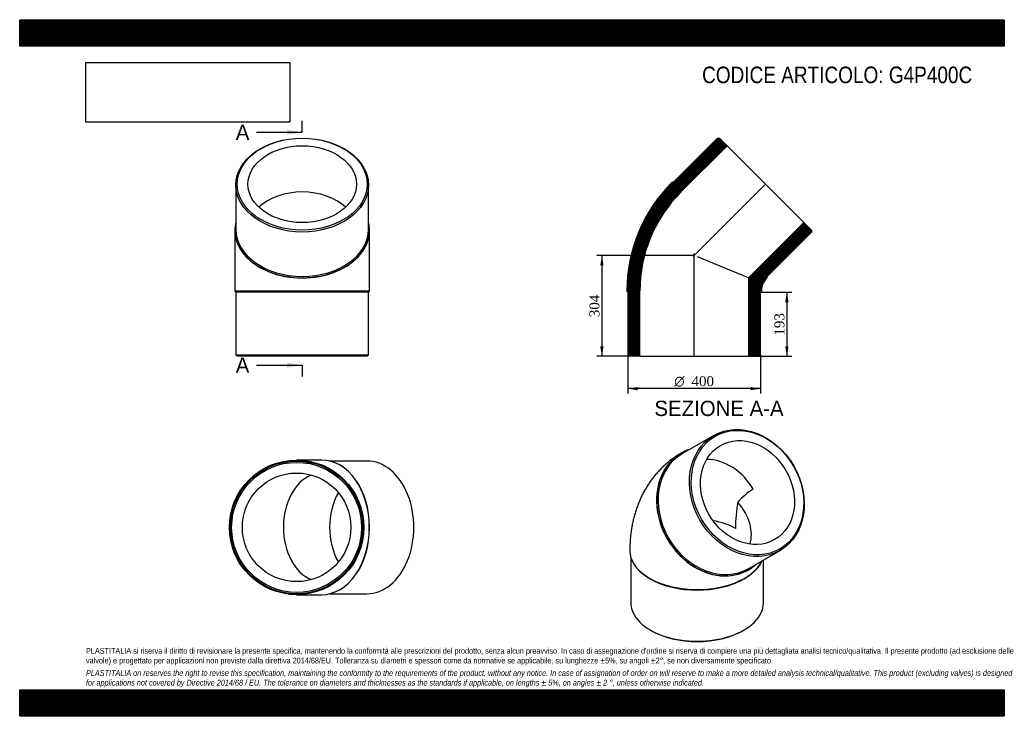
# Model space of a CAD drawing. Header units: millimetres. Extents: x 0 to 2970, y 0 to 2100.
import ezdxf
from ezdxf.enums import TextEntityAlignment as Align
from ezdxf.lldxf.tags import DXFTag

# ---------------------------------------------------------------- set-up
doc = ezdxf.new("R2010")
doc.units = ezdxf.units.MM
doc.header["$LTSCALE"] = 10
for name, color, linetype in [('Default', 7, 'Continuous'), ('DV4_Default', 7, 'Continuous'), ('G4P400C', 7, 'Continuous')]:
    doc.layers.add(name, color=color, linetype=linetype)
doc.styles.add('SEACAD_Solid_Edge_ANSI', font='seans.ttf')
doc.styles.add('SEACAD_Solid_Edge_ANSI1_Symbols', font='semeca1.ttf')
doc.styles.add('SEACAD_Times_New_Roman', font='times.ttf')
tags = doc.linetypes.add('CENTER2', pattern=[28.575, 19.05, -3.175, 3.175, -3.175]).pattern_tags.tags
tags[10:11] = [DXFTag(74, 4), DXFTag(75, 0), DXFTag(340, '0'), DXFTag(46, 0.0), DXFTag(50, 0.0), DXFTag(44, 0.0), DXFTag(45, 0.0)]
tags[8:9] = [DXFTag(74, 4), DXFTag(75, 0), DXFTag(340, '0'), DXFTag(46, 0.0), DXFTag(50, 0.0), DXFTag(44, 0.0), DXFTag(45, 0.0)]
tags[6:7] = [DXFTag(74, 4), DXFTag(75, 0), DXFTag(340, '0'), DXFTag(46, 0.0), DXFTag(50, 0.0), DXFTag(44, 0.0), DXFTag(45, 0.0)]
tags[4:5] = [DXFTag(74, 4), DXFTag(75, 0), DXFTag(340, '0'), DXFTag(46, 0.0), DXFTag(50, 0.0), DXFTag(44, 0.0), DXFTag(45, 0.0)]
doc.dimstyles.new('ANSImm', dxfattribs={"dimtxt": 30, "dimasz": 30, "dimexe": 15, "dimexo": 0, "dimgap": 7.5, "dimtad": 1, "dimdsep": 46, "dimtxsty": 'SEACAD_Times_New_Roman', "dimblk1": '_SE_FILLED', "dimblk2": '_SE_FILLED', "dimsah": 1, "dimcen": 15, "dimazin": 0, "dimtfac": 0.85, "dimtdec": 3, "dimtofl": 0, "dimtmove": 0, "dimatfit": 3, "dimfxl": 1, "dimarcsym": 0})
picture_1 = doc.add_image_def('image1.jpg', size_in_pixel=(4302, 1260))

# ---------------------------------------------------------------- blocks, each defined once
blk = doc.blocks.new('SE')
at = {"layer": 'G4P400C', "color": 7, "linetype": 'Continuous'}
for p, q in [((2093.4, 846.4), (1998.9, 791.9)), ((1995.9, 793.6), (1995.4, 793.3)), ((1840.4, 499.3), (1840.4, 498.5)), ((1843.4, 478.4), (1843.4, 341.7)), ((2198.9, 445.5), (2293.4, 500)), ((2243.4, 341.7), (2243.4, 471.2)), ((2198.4, 441.7), (2198.9, 442)), ((1899.9, 415.6), (1902, 414.4)), ((2184.9, 414.4), (2187, 415.6)), ((1902, 260), (1904.8, 258.4)), ((2182, 258.4), (2184.9, 260))]:
    blk.add_line(p, q, dxfattribs=at)
for centre, radius, start, end in [((2305.5, 525.4), 184.1, 120.2801, 139.1841), ((2603.8, 567.1), 444.6, 169.8178, 180.1297)]:
    blk.add_arc(centre, radius, start, end, dxfattribs=at)
for centre, major_axis in [((2193.4, 673.2), (100, -173.2)), ((2195.4, 674.4), (-98, 169.7)), ((2195.4, 674.4), (81.9, -141.8))]:
    blk.add_ellipse(centre, major_axis=major_axis, ratio=0.816497, dxfattribs=at)
for centre, major_axis, ratio, start_param, end_param in [((2097.4, 617.8), (-101.5, 175.8), 0.816497, 6.111052, 6.283185), ((2096.9, 617.5), (-101.5, 175.8), 0.816497, 0, 3.141593), ((2098.9, 618.7), (100, -173.2), 0.816497, 3.141593, 6.283185), ((2097.4, 617.8), (-101.5, 175.8), 0.816497, 0, 3.313726), ((2096.9, 617.5), (81.9, -141.8), 0.816497, 1.570796, 2.702108), ((2043.4, 586.6), (-151.2, 87.3), 0.717439, 3.31059, 4.257213), ((2043.4, 499.3), (163.7, 0), 0.57735, 0.785398, 1.27378), ((2043.4, 499.3), (203, 0), 0.57735, 3.141583, 6.020996), ((2043.4, 498.5), (203, 0), 0.57735, 3.141593, 6.030772), ((2043.4, 496), (200, 0), 0.57735, 3.926991, 5.497787), ((2043.4, 341.7), (-200, 0), 0.57735, 0, 3.141593), ((2043.4, 338.4), (-196, 0), 0.57735, 0.785398, 2.356195)]:
    blk.add_ellipse(centre, major_axis=major_axis, ratio=ratio, start_param=start_param, end_param=end_param, dxfattribs=at)
blk.add_open_spline([(1995.4, 793.3), (1991.4, 791), (1984.6, 786.9), (1973.6, 779.5), (1963.1, 771.8), (1952.9, 763.5), (1943.1, 754.8), (1933.7, 745.7), (1924.7, 736.1), (1916, 726.1), (1907.9, 715.8), (1900.1, 705), (1892.8, 693.9), (1885.9, 682.3), (1879.5, 670.5), (1873.5, 658.2), (1868, 645.7), (1863, 632.8), (1858.4, 619.5), (1854.3, 606), (1850.8, 592.1), (1847.7, 577.9), (1845.2, 563.4), (1843.2, 548.7), (1841.7, 533.7), (1840.8, 518.7), (1840.5, 506.9), (1840.4, 500.8), (1840.4, 499.3)], degree=3, knots=[0, 0, 0, 0, 0.036251, 0.073815, 0.111349, 0.148881, 0.186439, 0.224052, 0.261751, 0.299565, 0.337526, 0.375667, 0.414021, 0.452621, 0.491503, 0.5307, 0.570246, 0.610172, 0.650509, 0.691282, 0.73251, 0.774207, 0.816375, 0.859008, 0.902088, 0.945582, 0.988029, 1, 1, 1, 1], dxfattribs=at)
blk = doc.blocks.new('SE1')
at = {"layer": 'G4P400C', "color": 7, "linetype": 'Continuous'}
for p, q in [((652.2, 1601.4), (652.2, 1467.7)), ((1052.2, 1467.7), (1052.2, 1601.4)), ((649.2, 1465.6), (649.2, 1464.9)), ((649.2, 1464.9), (649.2, 1282.2)), ((1055.2, 1464.9), (1055.2, 1465.6)), ((1055.2, 1282.2), (1055.2, 1464.9)), ((649.2, 1282.2), (1055.2, 1282.2)), ((649.2, 1282.2), (649.2, 1281.2)), ((1055.2, 1281.2), (649.2, 1281.2)), ((649.2, 1281.2), (652.2, 1278.2)), ((1052.2, 1278.2), (652.2, 1278.2)), ((652.2, 1278.2), (652.2, 1089.2)), ((1052.2, 1278.2), (1055.2, 1281.2)), ((1052.2, 1089.2), (1052.2, 1278.2)), ((1055.2, 1281.2), (1055.2, 1282.2)), ((652.2, 1089.2), (1052.2, 1089.2)), ((652.2, 1089.2), (656.2, 1085.2)), ((1048.2, 1085.2), (656.2, 1085.2)), ((1048.2, 1085.2), (1052.2, 1089.2))]:
    blk.add_line(p, q, dxfattribs=at)
for centre, major_axis in [((852.2, 1601.4), (-200, 0)), ((852.2, 1604.2), (-196, 0)), ((852.2, 1604.2), (-163.7, 0))]:
    blk.add_ellipse(centre, major_axis=major_axis, ratio=0.707107, dxfattribs=at)
for centre, major_axis, start_param, end_param in [((852.2, 1464.9), (163.7, 0), 0.645641, 2.495952), ((852.2, 1465.6), (-203, 0), 0, 3.313726), ((852.2, 1465.6), (-203, 0), 6.111052, 6.283185), ((852.2, 1464.9), (-203, 0), 0, 3.141593), ((852.2, 1467.7), (200, 0), 3.141593, 6.283185)]:
    blk.add_ellipse(centre, major_axis=major_axis, ratio=0.707107, start_param=start_param, end_param=end_param, dxfattribs=at)
blk = doc.blocks.new('SE2')
at = {"layer": 'G4P400C', "color": 7, "linetype": 'Continuous'}
for p, q in [((911.1, 772.6), (835.4, 772.6)), ((911.8, 772.6), (911.1, 772.6)), ((1047.6, 769.6), (936.4, 769.6)), ((835.4, 366.6), (911.1, 366.6)), ((911.1, 366.6), (911.8, 366.6)), ((936.4, 369.6), (1047.6, 369.6))]:
    blk.add_line(p, q, dxfattribs=at)
for radius in [203, 200, 196, 163.7]:
    blk.add_circle((835.4, 569.6), radius, dxfattribs=at)
for centre, major_axis, start_param, end_param in [((911.1, 569.6), (0, 203), 3.141593, 6.283185), ((911.8, 569.6), (0, 203), 3.141593, 6.283185), ((1047.6, 569.6), (0, -200), 0, 3.141593), ((911.1, 569.6), (0, -163.7), 3.415759, 6.009019), ((1050.4, 569.6), (0, 163.7), 0.877616, 2.263977)]:
    blk.add_ellipse(centre, major_axis=major_axis, ratio=0.707107, start_param=start_param, end_param=end_param, dxfattribs=at)
blk = doc.blocks.new('SE4')
at = {"color": 7, "linetype": 'Continuous', "style": 'SEACAD_Solid_Edge_ANSI'}
blk.add_text('A', height=46, dxfattribs=at).set_placement((651.7, 1783.6), align=Align.TOP_LEFT)
blk = doc.blocks.new('SE5')
at = {"color": 7, "linetype": 'Continuous', "style": 'SEACAD_Solid_Edge_ANSI'}
blk.add_text('A', height=46, dxfattribs=at).set_placement((651.7, 1081.5), align=Align.TOP_LEFT)
blk = doc.blocks.new('SEANNOT_GROUP')
at = {"linetype": 'Continuous'}
blk.add_hatch(color=7, dxfattribs=at).paths.add_polyline_path([(806.2, 1753), (852.2, 1760.6), (806.2, 1768.3)])
at = {"color": 7, "linetype": 'Continuous'}
blk.add_lwpolyline([(714.2, 1760.6), (852.2, 1760.6)], dxfattribs=at)
blk = doc.blocks.new('SEANNOT_GROUP1')
at = {"linetype": 'Continuous'}
blk.add_hatch(color=7, dxfattribs=at).paths.add_polyline_path([(806.2, 1050.8), (852.2, 1058.5), (806.2, 1066.2)])
at = {"color": 7, "linetype": 'Continuous'}
blk.add_lwpolyline([(714.2, 1058.5), (852.2, 1058.5)], dxfattribs=at)
blk = doc.blocks.new('SE3')
at = {"layer": 'Default', "color": 7, "linetype": 'CENTER2'}
for p, q in [((852.2, 1760.6), (852.2, 1795.1)), ((852.2, 1058.5), (852.2, 1024))]:
    blk.add_line(p, q, dxfattribs=at)
at = {"layer": 'Default', "color": 7, "linetype": 'CENTER2', "const_width": 0.0001}
blk.add_lwpolyline([(852.2, 1760.6), (852.2, 1058.5)], dxfattribs=at)
at = {"layer": 'Default'}
for name in ['SE4', 'SEANNOT_GROUP', 'SE5', 'SEANNOT_GROUP1']:
    blk.add_blockref(name, (0, 0), dxfattribs=at)
blk = doc.blocks.new('SE6')
at = {"layer": 'G4P400C', "linetype": 'Continuous'}
h = blk.add_hatch(dxfattribs=at)
h.set_pattern_fill('LINE', scale=0.629921, angle=-45, style=0)
edge = h.paths.add_edge_path()
edge.add_line((1971.5, 1609.1), (1967.3, 1609.1))
edge.add_line((1967.3, 1609.1), (1966.6, 1608.4))
edge.add_arc((2292.8, 1282.2), 461.3, 135, 180)
edge.add_line((1831.5, 1282.2), (1831.5, 1281.2))
edge.add_line((1831.5, 1281.2), (1834.5, 1278.2))
edge.add_line((1834.5, 1278.2), (1834.5, 1089.2))
edge.add_line((1834.5, 1089.2), (1838.5, 1085.2))
edge.add_line((1838.5, 1085.2), (1870.8, 1085.2))
edge.add_line((1870.8, 1085.2), (1870.8, 1282.2))
edge.add_arc((2292.8, 1282.2), 422, 135, 180, ccw=False)
edge.add_line((1994.4, 1580.7), (2133.7, 1720))
edge.add_line((2133.7, 1720), (2110.8, 1742.8))
edge.add_line((2110.8, 1742.8), (2105.2, 1742.8))
edge.add_line((2105.2, 1742.8), (1971.5, 1609.1))
h = blk.add_hatch(dxfattribs=at)
h.set_pattern_fill('LINE', scale=0.629921, angle=-45, style=0)
edge = h.paths.add_edge_path()
edge.add_line((2254.4, 1322.1), (2254.4, 1326.3))
edge.add_line((2254.4, 1326.3), (2388, 1459.9))
edge.add_line((2388, 1459.9), (2388, 1465.6))
edge.add_line((2388, 1465.6), (2365.2, 1488.4))
edge.add_line((2365.2, 1488.4), (2198.2, 1321.4))
edge.add_line((2198.2, 1321.4), (2198.2, 1085.2))
edge.add_line((2198.2, 1085.2), (2230.5, 1085.2))
edge.add_line((2230.5, 1085.2), (2234.5, 1089.2))
edge.add_line((2234.5, 1089.2), (2234.5, 1278.2))
edge.add_line((2234.5, 1278.2), (2237.5, 1281.2))
edge.add_line((2237.5, 1281.2), (2237.5, 1282.2))
edge.add_arc((2292.8, 1282.2), 55.3, 135, 180, ccw=False)
edge.add_line((2253.7, 1321.4), (2254.4, 1322.1))
at = {"layer": 'DV4_Default', "color": 7, "linetype": 'CENTER2'}
for p, q in [((2250.7, 1605.4), (2031.3, 1386)), ((2034.5, 1083.5), (2034.5, 1394.8))]:
    blk.add_line(p, q, dxfattribs=at)
at = {"layer": 'G4P400C', "color": 7, "linetype": 'Continuous'}
for p, q in [((2105.2, 1742.8), (1971.5, 1609.1)), ((2105.2, 1742.8), (2110.8, 1742.8)), ((2133.7, 1720), (2110.8, 1742.8)), ((1994.4, 1580.7), (2133.7, 1720)), ((2133.7, 1720), (2365.2, 1488.4)), ((1966.6, 1608.4), (1967.3, 1609.1)), ((1971.5, 1609.1), (1967.3, 1609.1)), ((2365.2, 1488.4), (2198.2, 1321.4)), ((2388, 1465.6), (2365.2, 1488.4)), ((2254.4, 1326.3), (2388, 1459.9)), ((2388, 1465.6), (2388, 1459.9)), ((2198.2, 1321.4), (2044.7, 1385)), ((2198.2, 1321.4), (2198.2, 1085.2)), ((2254.4, 1322.1), (2253.7, 1321.4)), ((2254.4, 1322.1), (2254.4, 1326.3)), ((1831.5, 1281.2), (1831.5, 1282.2)), ((1831.5, 1281.2), (1834.5, 1278.2)), ((1834.5, 1278.2), (1834.5, 1089.2)), ((1870.8, 1085.2), (1870.8, 1282.2)), ((2234.5, 1278.2), (2237.5, 1281.2)), ((2234.5, 1089.2), (2234.5, 1278.2)), ((2237.5, 1282.2), (2237.5, 1281.2)), ((1838.5, 1085.2), (1834.5, 1089.2)), ((1870.8, 1085.2), (1838.5, 1085.2)), ((1870.8, 1085.2), (2198.2, 1085.2)), ((2230.5, 1085.2), (2198.2, 1085.2)), ((2234.5, 1089.2), (2230.5, 1085.2))]:
    blk.add_line(p, q, dxfattribs=at)
for radius in [461.3, 422, 55.3]:
    blk.add_arc((2292.8, 1282.2), radius, 135, 180, dxfattribs=at)
blk = doc.blocks.new('GDimGGroup')
at = {"layer": 'Default', "linetype": 'Continuous'}
for points in [[(1864.5, 982.8), (1864.5, 992.8), (1834.5, 987.8)], [(2204.5, 982.8), (2234.5, 987.8), (2204.5, 992.8)]]:
    blk.add_hatch(color=7, dxfattribs=at).paths.add_polyline_path(points)
at = {"layer": 'Default', "color": 7, "linetype": 'Continuous'}
for p, q in [((1834.5, 1089.2), (1834.5, 972.8)), ((2234.5, 1089.2), (2234.5, 972.8)), ((2234.5, 987.8), (1834.5, 987.8))]:
    blk.add_line(p, q, dxfattribs=at)
for s, style, p in [('O', 'SEACAD_Solid_Edge_ANSI1_Symbols', (1974.3, 1025.3)), ('400', 'SEACAD_Times_New_Roman', (2026.5, 1025.3))]:
    blk.add_text(s, height=30, dxfattribs=dict(at, style=style)).set_placement(p, align=Align.TOP_LEFT)
blk = doc.blocks.new('DMBLK103')
at = {"layer": 'Default', "linetype": 'Continuous'}
for points in [[(2319.1, 1248.2), (2314.1, 1278.2), (2309.1, 1248.2)], [(2319.1, 1115.2), (2309.1, 1115.2), (2314.1, 1085.2)]]:
    blk.add_hatch(color=7, dxfattribs=at).paths.add_polyline_path(points)
at = {"layer": 'Default', "color": 7, "linetype": 'Continuous'}
for p, q in [((2234.5, 1278.2), (2329.1, 1278.2)), ((2314.1, 1278.2), (2314.1, 1085.2)), ((2198.2, 1085.2), (2329.1, 1085.2))]:
    blk.add_line(p, q, dxfattribs=at)
at = {"layer": 'Default', "color": 7, "linetype": 'Continuous', "style": 'SEACAD_Times_New_Roman'}
blk.add_text('193', height=30, rotation=90, dxfattribs=at).set_placement((2276.6, 1147.6), align=Align.TOP_LEFT)
blk = doc.blocks.new('_SE_FILLED')
at = {"color": 0}
blk.add_line((0, 0), (-1, 0), dxfattribs=at)
blk.add_solid([(0, 0), (-1, -0.1665), (-1, 0.1665), (0, 0)], dxfattribs=at)
blk = doc.blocks.new('DMBLK104')
at = {"layer": 'Default', "linetype": 'Continuous'}
for points in [[(1751.2, 1359.2), (1761.2, 1359.2), (1756.2, 1389.2)], [(1751.2, 1115.2), (1756.2, 1085.2), (1761.2, 1115.2)]]:
    blk.add_hatch(color=7, dxfattribs=at).paths.add_polyline_path(points)
at = {"layer": 'Default', "color": 7, "linetype": 'Continuous'}
for p, q in [((2034.5, 1389.2), (1741.2, 1389.2)), ((1756.2, 1389.2), (1756.2, 1085.2)), ((1870.8, 1085.2), (1741.2, 1085.2))]:
    blk.add_line(p, q, dxfattribs=at)
at = {"layer": 'Default', "color": 7, "linetype": 'Continuous', "style": 'SEACAD_Times_New_Roman'}
blk.add_text('304', height=30, rotation=90, dxfattribs=at).set_placement((1718.7, 1203.1), align=Align.TOP_LEFT)

msp = doc.modelspace()

# ---------------------------------------------------------------- hatches: boundary and pattern name
at = {"layer": 'Default', "linetype": 'Continuous'}
h = msp.add_hatch(dxfattribs=at)
h.set_pattern_fill('LINE', scale=0.629921, angle=45, style=0)
h.paths.add_polyline_path([(2970, 2020), (2970, 2100), (0, 2100), (0, 2020)])
for points in [[(2970, 2020), (2970, 2100), (0, 2100), (0, 2020)], [(2970, 0), (2970, 80), (0, 80), (0, 0)]]:
    msp.add_hatch(color=7, dxfattribs=at).paths.add_polyline_path(points)
h = msp.add_hatch(dxfattribs=at)
h.set_pattern_fill('LINE', scale=0.629921, angle=45, style=0)
h.paths.add_polyline_path([(2970, 0), (2970, 80), (0, 80), (0, 0)])

# ---------------------------------------------------------------- linework, layer by layer
at = {"layer": 'Default', "color": 7, "linetype": 'Continuous'}
for p, q in [((0, 2100), (2970, 2100)), ((0, 2020), (0, 2100)), ((2970, 2100), (2970, 2020)), ((2970, 2020), (0, 2020)), ((0, 80), (2970, 80)), ((0, 0), (0, 80)), ((2970, 80), (2970, 0)), ((2970, 0), (0, 0))]:
    msp.add_line(p, q, dxfattribs=at)

# ---------------------------------------------------------------- block references
at = {"layer": 'Default'}
for name in ['SE3', 'SE1', 'SE6', 'GDimGGroup', 'SE', 'SE2']:
    msp.add_blockref(name, (0, 0), dxfattribs=at)

# ---------------------------------------------------------------- texts
at = {"layer": 'Default', "color": 7, "linetype": 'Continuous', "style": 'SEACAD_Solid_Edge_ANSI'}
msp.add_text('SEZIONE A-A', height=46, dxfattribs=at).set_placement((1914.596, 951.284), align=Align.TOP_LEFT)
at = {"layer": 'Default', "attachment_point": 1}
for s, insert, char_height, width in [('{\\fArial Narrow|b0||i0||c0|p34;\\C7;\\H50.;\\W1.;CODICE ARTICOLO: G4P400C}', (2058.456, 1958.68), 50, 860.00372), ("{\\fArial Narrow|b0||i0||c0|p34;\\C7;\\H17.5;\\W1.;PLASTITALIA si riserva il diritto di revisionare la presente specifica, mantenendo la conformità alle prescrizioni del prodotto, senza alcun preavviso. In caso di assegnazione d'ordine si riserva di compiere una più dettagliata analisi tecnico/qualitativa. Il presente prodotto (ad esclusione delle \\P}{\\fArial Narrow|b0||i0||c0|p34;\\C7;\\H17.5;\\W1.;valvole) è progettato per applicazioni non previste dalla direttiva 2014/68/EU. Tolleranza su diametri e spessori come da normative se applicabile, su lunghezze ±5%, su angoli ±2°, se non diversamente specificato.\\P}{\\fArial Narrow|b0||i0||c0|p34;\\C7;\\H5.;\\W1.;   \\P}{\\fArial Narrow|b0||i1||c0|p34;\\C7;\\H17.5;\\W1.;PLASTITALIA on reserves the right to revise this specification, maintaining the conformity to the requirements of the product, without any notice. In case of assignation of order on will reserve to make a more detailed analysis technical/qualitative. This product (excluding valves) is designed \\P}{\\fArial Narrow|b0||i1||c0|p34;\\C7;\\H17.5;\\W1.;for applications not covered by Directive 2014/68 / EU. The tolerance on diameters and thicknesses as the standards if applicable, on lengths ± 5%, on angles ± 2 °, unless otherwise indicated.\\P}", (200, 206.024), 17.5, 2570)]:
    msp.add_mtext(s, dxfattribs=dict(at, insert=insert, char_height=char_height, width=width))

# ---------------------------------------------------------------- dimensions: what is measured, and where the dimension line sits
at = {"layer": 'Default', "color": 7, "linetype": 'Continuous'}
for base, p1, p2, picture, middle in [((1718.48, 1167.249), (2034.479, 1389.238), (1870.779, 1085.238), 'DMBLK104', (1756.168, 1237.238)), ((2314.08, 1085.238), (2234.479, 1278.238), (2198.179, 1085.238), 'DMBLK103', (2314.08, 1181.738))]:
    dim = msp.add_linear_dim(base=base, p1=p1, p2=p2, angle=90, text='\\A1;<>', dimstyle='ANSImm', dxfattribs=at)
    dim.commit()
    dim.dimension.update_dxf_attribs({"geometry": picture, "text_midpoint": middle, "dimtype": 160})

# ---------------------------------------------------------------- pictures from other files: only their frames are drawn
image = msp.add_image(picture_1, insert=(200, 1791.032), size_in_units=(614.571, 180))
image.dxf.flags = 7

doc.saveas('drawing.dxf')
